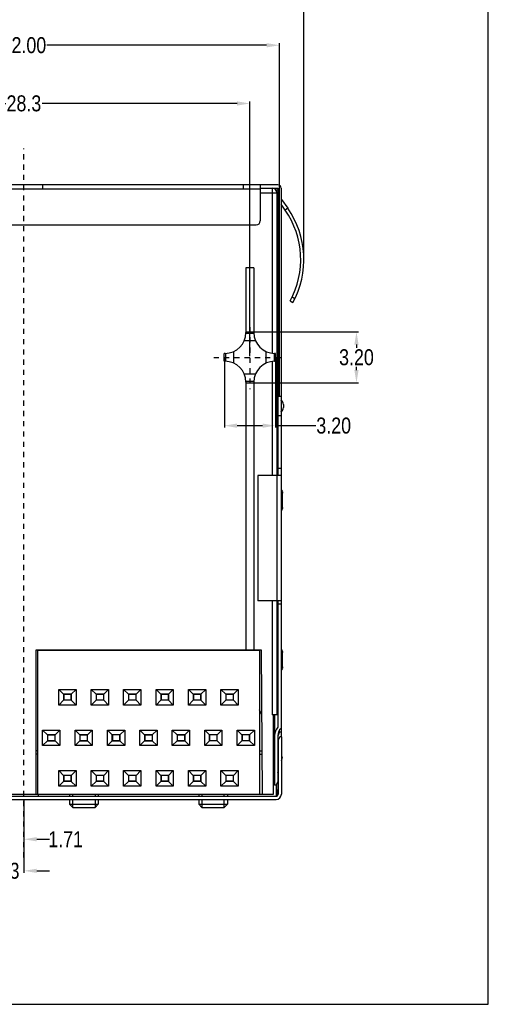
# Model space of a CAD drawing. Header units: inches. Extents: x 0 to 134, y 0 to 94.
# Tile 3 of 6: x 104 to 134, y 0 to 62. Entities that reach past the tile are written whole.
import ezdxf

# ---------------------------------------------------------------- set-up
doc = ezdxf.new("R2010")
doc.units = ezdxf.units.IN
doc.header["$LTSCALE"] = 0.64311
doc.header["$MEASUREMENT"] = 0
doc.header["$PDMODE"] = 3
doc.header["$PDSIZE"] = 0.3125
doc.linetypes.add('DASHED', pattern=[0.2, 0.1, -0.1])
doc.layers.get('0').update_dxf_attribs({"linetype": 'CONTINUOUS'})
doc.layers.get('Defpoints').update_dxf_attribs({"linetype": 'CONTINUOUS'})
doc.styles.get("Standard").update_dxf_attribs({"font": 'arial.ttf', "width": 0.8})
doc.dimstyles.get("Standard").update_dxf_attribs({"dimtxt": 0.15625, "dimasz": 0.1875, "dimexe": 0.125, "dimexo": 0.0625, "dimgap": 0.09, "dimtad": 0, "dimtih": 1, "dimtoh": 1, "dimzin": 4, "dimdsep": 46, "dimtxsty": 'STANDARD', "dimblk": '_FILLED', "dimblk1": '_FILLED', "dimblk2": '_FILLED', "dimcen": 0.09, "dimazin": 1, "dimtp": 0.01, "dimtm": 0.01, "dimtfac": 1, "dimtofl": 0, "dimtmove": 0, "dimatfit": 3, "dimldrblk": '_FILLED', "dimfxl": 1, "dimtolj": 1, "dimtzin": 4, "dimarcsym": 0})

# ---------------------------------------------------------------- blocks, each defined once
blk = doc.blocks.new('_FILLED')
at = {"color": 0, "linetype": 'ByBlock'}
blk.add_solid([(0, 0), (-1, 0.167), (-1, -0.167)], dxfattribs=at)
blk = doc.blocks.new('*D1')
at = {"color": 0, "lineweight": -2, "transparency": 16777216}
for p, q in [((90.422, 40.599), (90.422, 56.568)), ((91.222, 56.443), (103.436, 56.443)), ((117.922, 56.443), (105.707, 56.443)), ((118.722, 40.599), (118.722, 56.568))]:
    blk.add_line(p, q, dxfattribs=at)
at = {"layer": 'Defpoints', "color": 0, "transparency": 16777216}
for p in [(118.722, 56.443), (90.422, 40.536), (118.722, 40.536)]:
    blk.add_point(p, dxfattribs=at)
at = {"color": 0, "lineweight": -2, "transparency": 16777216, "xscale": 0.8, "yscale": 0.8, "zscale": 0.8, "rotation": 180}
blk.add_blockref('_FILLED', (90.422, 56.443), dxfattribs=at)
at = {"color": 0, "lineweight": -2, "transparency": 16777216, "xscale": 0.8, "yscale": 0.8, "zscale": 0.8}
blk.add_blockref('_FILLED', (118.722, 56.443), dxfattribs=at)
at = {"color": 0, "transparency": 16777216, "insert": (104.572, 56.443), "char_height": 1, "attachment_point": 5}
blk.add_mtext('\\A1;28.3', dxfattribs=at)
blk = doc.blocks.new('*D2')
at = {"color": 0, "lineweight": -2, "transparency": 16777216}
for p, q in [((88.572, 38.149), (88.572, 60.215)), ((89.372, 60.09), (103.133, 60.09)), ((119.772, 60.09), (106.01, 60.09)), ((120.572, 38.149), (120.572, 60.215))]:
    blk.add_line(p, q, dxfattribs=at)
at = {"layer": 'Defpoints', "color": 0, "transparency": 16777216}
for p in [(120.572, 60.09), (88.572, 38.086), (120.572, 38.086)]:
    blk.add_point(p, dxfattribs=at)
at = {"color": 0, "lineweight": -2, "transparency": 16777216, "xscale": 0.8, "yscale": 0.8, "zscale": 0.8, "rotation": 180}
blk.add_blockref('_FILLED', (88.572, 60.09), dxfattribs=at)
at = {"color": 0, "lineweight": -2, "transparency": 16777216, "xscale": 0.8, "yscale": 0.8, "zscale": 0.8}
blk.add_blockref('_FILLED', (120.572, 60.09), dxfattribs=at)
at = {"color": 0, "transparency": 16777216, "insert": (104.572, 60.09), "char_height": 1, "attachment_point": 5}
blk.add_mtext('\\A1;32.00', dxfattribs=at)
blk = doc.blocks.new('*D4')
at = {"color": 0, "lineweight": -2, "transparency": 16777216}
for p, q in [((119.034, 42.136), (125.52, 42.136)), ((125.395, 41.336), (125.395, 41.137)), ((125.395, 39.736), (125.395, 39.935)), ((119.034, 38.936), (125.52, 38.936))]:
    blk.add_line(p, q, dxfattribs=at)
at = {"layer": 'Defpoints', "color": 0, "transparency": 16777216}
for p in [(118.972, 42.136), (118.972, 38.936), (125.395, 38.936)]:
    blk.add_point(p, dxfattribs=at)
at = {"color": 0, "lineweight": -2, "transparency": 16777216, "xscale": 0.8, "yscale": 0.8, "zscale": 0.8}
for p, rotation in [((125.395, 42.136), 90), ((125.395, 38.936), 270)]:
    blk.add_blockref('_FILLED', p, dxfattribs=dict(at, rotation=rotation))
at = {"color": 0, "transparency": 16777216, "insert": (125.395, 40.536), "char_height": 1, "attachment_point": 5}
blk.add_mtext('\\A1;3.20', dxfattribs=at)
blk = doc.blocks.new('*D5')
at = {"color": 0, "lineweight": -2, "transparency": 16777216}
for p, q in [((117.122, 40.474), (117.122, 36.13)), ((120.322, 40.474), (120.322, 36.13)), ((117.922, 36.255), (119.522, 36.255)), ((120.322, 36.255), (122.842, 36.255))]:
    blk.add_line(p, q, dxfattribs=at)
at = {"layer": 'Defpoints', "color": 0, "transparency": 16777216}
for p in [(117.122, 40.536), (120.322, 40.536), (120.322, 36.255)]:
    blk.add_point(p, dxfattribs=at)
at = {"color": 0, "lineweight": -2, "transparency": 16777216, "xscale": 0.8, "yscale": 0.8, "zscale": 0.8, "rotation": 180}
blk.add_blockref('_FILLED', (117.122, 36.255), dxfattribs=at)
at = {"color": 0, "lineweight": -2, "transparency": 16777216, "xscale": 0.8, "yscale": 0.8, "zscale": 0.8}
blk.add_blockref('_FILLED', (120.322, 36.255), dxfattribs=at)
at = {"color": 0, "transparency": 16777216, "insert": (123.97, 36.255), "char_height": 1, "attachment_point": 5}
blk.add_mtext('\\A1;3.20', dxfattribs=at)
blk = doc.blocks.new('*D10')
at = {"color": 0, "lineweight": -2, "transparency": 16777216}
for p, q in [((102.862, 16.454), (102.862, 10.217)), ((104.572, 12.774), (104.572, 10.217)), ((102.062, 10.342), (101.262, 10.342)), ((105.372, 10.342), (106.172, 10.342))]:
    blk.add_line(p, q, dxfattribs=at)
at = {"layer": 'Defpoints', "color": 0, "transparency": 16777216}
for p in [(102.862, 16.516), (104.572, 12.836), (104.572, 10.342)]:
    blk.add_point(p, dxfattribs=at)
at = {"color": 0, "lineweight": -2, "transparency": 16777216, "xscale": 0.8, "yscale": 0.8, "zscale": 0.8}
blk.add_blockref('_FILLED', (102.862, 10.342), dxfattribs=at)
at = {"color": 0, "lineweight": -2, "transparency": 16777216, "xscale": 0.8, "yscale": 0.8, "zscale": 0.8, "rotation": 180}
blk.add_blockref('_FILLED', (104.572, 10.342), dxfattribs=at)
at = {"color": 0, "transparency": 16777216, "insert": (107.186, 10.342), "char_height": 1, "attachment_point": 5}
blk.add_mtext('\\A1;1.71', dxfattribs=at)
blk = doc.blocks.new('*D12')
at = {"color": 0, "lineweight": -2, "transparency": 16777216}
for p, q in [((101.847, 13.914), (101.847, 8.238)), ((104.572, 12.774), (104.572, 8.238)), ((101.047, 8.363), (100.247, 8.363)), ((105.372, 8.363), (106.172, 8.363))]:
    blk.add_line(p, q, dxfattribs=at)
at = {"layer": 'Defpoints', "color": 0, "transparency": 16777216}
for p in [(101.847, 13.976), (104.572, 12.836), (104.572, 8.363)]:
    blk.add_point(p, dxfattribs=at)
at = {"color": 0, "lineweight": -2, "transparency": 16777216, "xscale": 0.8, "yscale": 0.8, "zscale": 0.8}
blk.add_blockref('_FILLED', (101.847, 8.363), dxfattribs=at)
at = {"color": 0, "lineweight": -2, "transparency": 16777216, "xscale": 0.8, "yscale": 0.8, "zscale": 0.8, "rotation": 180}
blk.add_blockref('_FILLED', (104.572, 8.363), dxfattribs=at)
at = {"color": 0, "transparency": 16777216, "insert": (103.209, 8.363), "char_height": 1, "attachment_point": 5}
blk.add_mtext('\\A1;2.73', dxfattribs=at)
blk = doc.blocks.new('*D29')
at = {"color": 0, "lineweight": -2, "transparency": 16777216}
for p, q in [((87.039, 46.724), (87.039, 63.589)), ((122.104, 46.724), (122.104, 63.589)), ((87.839, 63.464), (103.132, 63.464)), ((121.304, 63.464), (106.011, 63.464))]:
    blk.add_line(p, q, dxfattribs=at)
at = {"layer": 'Defpoints', "color": 0, "transparency": 16777216}
for p in [(122.104, 63.464), (87.039, 46.661), (122.104, 46.661)]:
    blk.add_point(p, dxfattribs=at)
at = {"color": 0, "lineweight": -2, "transparency": 16777216, "xscale": 0.8, "yscale": 0.8, "zscale": 0.8, "rotation": 180}
blk.add_blockref('_FILLED', (87.039, 63.464), dxfattribs=at)
at = {"color": 0, "lineweight": -2, "transparency": 16777216, "xscale": 0.8, "yscale": 0.8, "zscale": 0.8}
blk.add_blockref('_FILLED', (122.104, 63.464), dxfattribs=at)
at = {"color": 0, "transparency": 16777216, "insert": (104.572, 63.464), "char_height": 1, "attachment_point": 5}
blk.add_mtext('\\A1;35.07', dxfattribs=at)

msp = doc.modelspace()

# ---------------------------------------------------------------- linework, layer by layer
at = {"color": 7, "linetype": 'Continuous'}
for p, q in [((133.65, 0), (133.65, 94.5)), ((120.47151, 51.3361), (88.67151, 51.3361)), ((105.75151, 51.1361), (105.75151, 51.3361)), ((118.32151, 51.1361), (118.32151, 51.3361)), ((119.37151, 51.3361), (119.37151, 49.0861)), ((89.77151, 51.0861), (119.37151, 51.0861)), ((119.37151, 51.1361), (120.47151, 51.1361)), ((119.37151, 50.8361), (120.42151, 50.8361)), ((120.12151, 51.1361), (120.12151, 40.79478)), ((120.34395, 51.0361), (120.47151, 51.0361)), ((120.42151, 33.1361), (120.42151, 50.8361)), ((120.47151, 51.1361), (120.47151, 33.1361)), ((120.67151, 51.1361), (120.67151, 16.75621)), ((120.67151, 50.39606), (120.70768, 50.42139)), ((120.92781, 49.75833), (120.67151, 50.12435)), ((120.70768, 50.42139), (121.09164, 49.87304)), ((121.09164, 49.87304), (120.92781, 49.75833)), ((90.02151, 48.8361), (119.12151, 48.8361)), ((118.47151, 46.1361), (118.47151, 42.0861)), ((118.97151, 46.1361), (118.47151, 46.1361)), ((118.97151, 46.1361), (118.97151, 42.0861)), ((121.24165, 44.06904), (121.4171, 43.97304)), ((121.37021, 44.31928), (121.5462, 44.22377)), ((118.47102, 42.05027), (118.97201, 42.05027)), ((118.47151, 42.1361), (118.97151, 42.1361)), ((119.0822, 41.56119), (118.36082, 41.56119)), ((117.12151, 40.2861), (117.12151, 40.7861)), ((117.17151, 40.7861), (117.12151, 40.7861)), ((117.20735, 40.28561), (117.20735, 40.7866)), ((117.69643, 40.89679), (117.69643, 40.17541)), ((119.7466, 40.17541), (119.7466, 40.89679)), ((120.23568, 40.7866), (120.23568, 40.28561)), ((120.32151, 40.7861), (120.27151, 40.7861)), ((120.32151, 40.2861), (120.32151, 40.7861)), ((117.12151, 40.2861), (117.17151, 40.2861)), ((120.12151, 40.27742), (120.12151, 33.1361)), ((120.27151, 40.2861), (120.32151, 40.2861)), ((118.36082, 39.51102), (119.0822, 39.51102)), ((118.97201, 39.02194), (118.47102, 39.02194)), ((118.47151, 38.9861), (118.47151, 22.1861)), ((118.47151, 38.9361), (118.97151, 38.9361)), ((118.97151, 38.9861), (118.97151, 22.1861)), ((120.67151, 38.0861), (120.47151, 38.0861)), ((120.68927, 37.83164), (120.67151, 37.84362)), ((120.68927, 37.83164), (120.68927, 37.14056)), ((120.42151, 37.02189), (120.47151, 37.02189)), ((120.67151, 37.12858), (120.68927, 37.14056)), ((120.82151, 37.58293), (120.82151, 37.38927)), ((120.47151, 36.8861), (120.67151, 36.8861)), ((120.67151, 33.5761), (120.47151, 33.5761)), ((119.21109, 33.1361), (119.21109, 25.28332)), ((120.67151, 33.1361), (119.21109, 33.1361)), ((120.40407, 33.1361), (120.40407, 25.28332)), ((120.67151, 32.0361), (120.76267, 32.0361)), ((120.76267, 31.1361), (120.76267, 32.0361)), ((120.76267, 31.1361), (120.67151, 31.1361)), ((120.67151, 25.28332), (119.21109, 25.28332)), ((120.12151, 25.28332), (120.12151, 18.1361)), ((120.42151, 18.1361), (120.42151, 25.28332)), ((120.47151, 25.28332), (120.47151, 17.36525)), ((120.47151, 25.08332), (120.67151, 25.08332)), ((120.42151, 24.34614), (120.47151, 24.12957)), ((120.46386, 23.27362), (120.42151, 23.45706)), ((120.47151, 23.27542), (120.46386, 23.27362)), ((105.32151, 22.1861), (105.32151, 13.1361)), ((119.44289, 22.1861), (105.32151, 22.1861)), ((105.42151, 22.1861), (105.42151, 13.1361)), ((119.32151, 22.1761), (105.42151, 22.1761)), ((119.32151, 22.1861), (119.32151, 13.1361)), ((119.52187, 13.1361), (119.44289, 22.1861)), ((120.67151, 22.0361), (120.76267, 22.0361)), ((120.76267, 21.1361), (120.76267, 22.0361)), ((120.76267, 21.1361), (120.67151, 21.1361)), ((106.75651, 18.7461), (106.75651, 19.7261)), ((107.05651, 19.4261), (106.75651, 19.7261)), ((106.75651, 19.7261), (107.83651, 19.7261)), ((107.05651, 19.4261), (107.05651, 19.0461)), ((107.53651, 19.4261), (107.05651, 19.4261)), ((107.53651, 19.4161), (107.05651, 19.4161)), ((107.06651, 19.4161), (107.06651, 19.0561)), ((107.52651, 19.4161), (107.52651, 19.0561)), ((107.53651, 19.4261), (107.83651, 19.7261)), ((107.53651, 19.0461), (107.53651, 19.4261)), ((107.83651, 19.7261), (107.83651, 18.7461)), ((108.78651, 18.7461), (108.78651, 19.7261)), ((109.08651, 19.4261), (108.78651, 19.7261)), ((108.78651, 19.7261), (109.86651, 19.7261)), ((109.08651, 19.4261), (109.08651, 19.0461)), ((109.56651, 19.4261), (109.08651, 19.4261)), ((109.56651, 19.4161), (109.08651, 19.4161)), ((109.09651, 19.4161), (109.09651, 19.0561)), ((109.55651, 19.4161), (109.55651, 19.0561)), ((109.56651, 19.4261), (109.86651, 19.7261)), ((109.56651, 19.0461), (109.56651, 19.4261)), ((109.86651, 19.7261), (109.86651, 18.7461)), ((110.81651, 18.7461), (110.81651, 19.7261)), ((111.11651, 19.4261), (110.81651, 19.7261)), ((110.81651, 19.7261), (111.89651, 19.7261)), ((111.11651, 19.4261), (111.11651, 19.0461)), ((111.59651, 19.4261), (111.11651, 19.4261)), ((111.59651, 19.4161), (111.11651, 19.4161)), ((111.12651, 19.4161), (111.12651, 19.0561)), ((111.58651, 19.4161), (111.58651, 19.0561)), ((111.59651, 19.4261), (111.89651, 19.7261)), ((111.59651, 19.0461), (111.59651, 19.4261)), ((111.89651, 19.7261), (111.89651, 18.7461)), ((112.84651, 18.7461), (112.84651, 19.7261)), ((113.14651, 19.4261), (112.84651, 19.7261)), ((112.84651, 19.7261), (113.92651, 19.7261)), ((113.14651, 19.4261), (113.14651, 19.0461)), ((113.62651, 19.4261), (113.14651, 19.4261)), ((113.62651, 19.4161), (113.14651, 19.4161)), ((113.15651, 19.4161), (113.15651, 19.0561)), ((113.61651, 19.4161), (113.61651, 19.0561)), ((113.62651, 19.4261), (113.92651, 19.7261)), ((113.62651, 19.0461), (113.62651, 19.4261)), ((113.92651, 19.7261), (113.92651, 18.7461)), ((114.87651, 18.7461), (114.87651, 19.7261)), ((115.17651, 19.4261), (114.87651, 19.7261)), ((114.87651, 19.7261), (115.95651, 19.7261)), ((115.17651, 19.4261), (115.17651, 19.0461)), ((115.65651, 19.4261), (115.17651, 19.4261)), ((115.65651, 19.4161), (115.17651, 19.4161)), ((115.18651, 19.4161), (115.18651, 19.0561)), ((115.64651, 19.4161), (115.64651, 19.0561)), ((115.65651, 19.4261), (115.95651, 19.7261)), ((115.65651, 19.0461), (115.65651, 19.4261)), ((115.95651, 19.7261), (115.95651, 18.7461)), ((116.90651, 18.7461), (116.90651, 19.7261)), ((117.20651, 19.4261), (116.90651, 19.7261)), ((116.90651, 19.7261), (117.98651, 19.7261)), ((117.20651, 19.4261), (117.20651, 19.0461)), ((117.68651, 19.4261), (117.20651, 19.4261)), ((117.68651, 19.4161), (117.20651, 19.4161)), ((117.21651, 19.4161), (117.21651, 19.0561)), ((117.67651, 19.4161), (117.67651, 19.0561)), ((117.68651, 19.4261), (117.98651, 19.7261)), ((117.68651, 19.0461), (117.68651, 19.4261)), ((117.98651, 19.7261), (117.98651, 18.7461)), ((107.05651, 19.0461), (106.75651, 18.7461)), ((107.83651, 18.7461), (106.75651, 18.7461)), ((107.53651, 19.0561), (107.05651, 19.0561)), ((107.53651, 19.0461), (107.05651, 19.0461)), ((107.83651, 18.7461), (107.53651, 19.0461)), ((109.08651, 19.0461), (108.78651, 18.7461)), ((109.86651, 18.7461), (108.78651, 18.7461)), ((109.56651, 19.0561), (109.08651, 19.0561)), ((109.56651, 19.0461), (109.08651, 19.0461)), ((109.86651, 18.7461), (109.56651, 19.0461)), ((111.11651, 19.0461), (110.81651, 18.7461)), ((111.89651, 18.7461), (110.81651, 18.7461)), ((111.59651, 19.0561), (111.11651, 19.0561)), ((111.59651, 19.0461), (111.11651, 19.0461)), ((111.89651, 18.7461), (111.59651, 19.0461)), ((113.14651, 19.0461), (112.84651, 18.7461)), ((113.92651, 18.7461), (112.84651, 18.7461)), ((113.62651, 19.0561), (113.14651, 19.0561)), ((113.62651, 19.0461), (113.14651, 19.0461)), ((113.92651, 18.7461), (113.62651, 19.0461)), ((115.17651, 19.0461), (114.87651, 18.7461)), ((115.95651, 18.7461), (114.87651, 18.7461)), ((115.65651, 19.0561), (115.17651, 19.0561)), ((115.65651, 19.0461), (115.17651, 19.0461)), ((115.95651, 18.7461), (115.65651, 19.0461)), ((117.20651, 19.0461), (116.90651, 18.7461)), ((117.98651, 18.7461), (116.90651, 18.7461)), ((117.68651, 19.0561), (117.20651, 19.0561)), ((117.68651, 19.0461), (117.20651, 19.0461)), ((117.98651, 18.7461), (117.68651, 19.0461)), ((119.47771, 18.13481), (119.32151, 18.45983)), ((120.42151, 18.1361), (120.12151, 18.1361)), ((120.17151, 18.1361), (120.17151, 13.1361)), ((120.27151, 18.1361), (120.27151, 13.7361)), ((120.47151, 18.4361), (120.42151, 18.4361)), ((105.74151, 16.2061), (105.74151, 17.1861)), ((105.74151, 17.1861), (106.04151, 16.8861)), ((105.74151, 17.1861), (106.82151, 17.1861)), ((106.04151, 16.8861), (106.04151, 16.5061)), ((106.04151, 16.8861), (106.52151, 16.8861)), ((106.52151, 16.8761), (106.04151, 16.8761)), ((106.05151, 16.8761), (106.05151, 16.5161)), ((106.51151, 16.8761), (106.51151, 16.5161)), ((106.52151, 16.8861), (106.82151, 17.1861)), ((106.52151, 16.5061), (106.52151, 16.8861)), ((106.82151, 17.1861), (106.82151, 16.2061)), ((107.77151, 16.2061), (107.77151, 17.1861)), ((107.77151, 17.1861), (108.07151, 16.8861)), ((107.77151, 17.1861), (108.85151, 17.1861)), ((108.07151, 16.8861), (108.07151, 16.5061)), ((108.07151, 16.8861), (108.55151, 16.8861)), ((108.55151, 16.8761), (108.07151, 16.8761)), ((108.08151, 16.8761), (108.08151, 16.5161)), ((108.54151, 16.8761), (108.54151, 16.5161)), ((108.55151, 16.8861), (108.85151, 17.1861)), ((108.55151, 16.5061), (108.55151, 16.8861)), ((108.85151, 17.1861), (108.85151, 16.2061)), ((109.80151, 16.2061), (109.80151, 17.1861)), ((110.10151, 16.8861), (109.80151, 17.1861)), ((109.80151, 17.1861), (110.88151, 17.1861)), ((110.10151, 16.5061), (110.10151, 16.8861)), ((110.58151, 16.8861), (110.10151, 16.8861)), ((110.58151, 16.8761), (110.10151, 16.8761)), ((110.11151, 16.8761), (110.11151, 16.5161)), ((110.57151, 16.8761), (110.57151, 16.5161)), ((110.58151, 16.8861), (110.88151, 17.1861)), ((110.58151, 16.5061), (110.58151, 16.8861)), ((110.88151, 17.1861), (110.88151, 16.2061)), ((111.83151, 16.2061), (111.83151, 17.1861)), ((112.13151, 16.8861), (111.83151, 17.1861)), ((111.83151, 17.1861), (112.91151, 17.1861)), ((112.13151, 16.8861), (112.13151, 16.5061)), ((112.13151, 16.8861), (112.61151, 16.8861)), ((112.61151, 16.8761), (112.13151, 16.8761)), ((112.14151, 16.8761), (112.14151, 16.5161)), ((112.60151, 16.8761), (112.60151, 16.5161)), ((112.91151, 17.1861), (112.61151, 16.8861)), ((112.61151, 16.8861), (112.61151, 16.5061)), ((112.91151, 17.1861), (112.91151, 16.2061)), ((113.86151, 16.2061), (113.86151, 17.1861)), ((114.16151, 16.8861), (113.86151, 17.1861)), ((113.86151, 17.1861), (114.94151, 17.1861)), ((114.16151, 16.8861), (114.16151, 16.5061)), ((114.16151, 16.8861), (114.64151, 16.8861)), ((114.64151, 16.8761), (114.16151, 16.8761)), ((114.17151, 16.8761), (114.17151, 16.5161)), ((114.63151, 16.8761), (114.63151, 16.5161)), ((114.94151, 17.1861), (114.64151, 16.8861)), ((114.64151, 16.8861), (114.64151, 16.5061)), ((114.94151, 17.1861), (114.94151, 16.2061)), ((115.89151, 16.2061), (115.89151, 17.1861)), ((116.19151, 16.8861), (115.89151, 17.1861)), ((115.89151, 17.1861), (116.97151, 17.1861)), ((116.19151, 16.5061), (116.19151, 16.8861)), ((116.67151, 16.8861), (116.19151, 16.8861)), ((116.67151, 16.8761), (116.19151, 16.8761)), ((116.20151, 16.8761), (116.20151, 16.5161)), ((116.66151, 16.8761), (116.66151, 16.5161)), ((116.67151, 16.8861), (116.97151, 17.1861)), ((116.67151, 16.5061), (116.67151, 16.8861)), ((116.97151, 17.1861), (116.97151, 16.2061)), ((117.92151, 16.2061), (117.92151, 17.1861)), ((118.22151, 16.8861), (117.92151, 17.1861)), ((117.92151, 17.1861), (119.00151, 17.1861)), ((118.22151, 16.8861), (118.22151, 16.5061)), ((118.70151, 16.8861), (118.22151, 16.8861)), ((118.70151, 16.8761), (118.22151, 16.8761)), ((118.23151, 16.8761), (118.23151, 16.5161)), ((118.69151, 16.8761), (118.69151, 16.5161)), ((118.70151, 16.8861), (119.00151, 17.1861)), ((118.70151, 16.5061), (118.70151, 16.8861)), ((119.00151, 17.1861), (119.00151, 16.2061)), ((120.57151, 17.08125), (120.47151, 16.79537)), ((120.47151, 16.8361), (120.47151, 13.46492)), ((120.59151, 16.75621), (120.49151, 16.55621)), ((120.57151, 17.08125), (120.57151, 17.1663)), ((120.57151, 17.08125), (120.67151, 17.08125)), ((120.69151, 16.75621), (120.59151, 16.75621)), ((120.69151, 16.75621), (120.69151, 13.1561)), ((106.04151, 16.5061), (105.74151, 16.2061)), ((106.82151, 16.2061), (105.74151, 16.2061)), ((106.52151, 16.5161), (106.04151, 16.5161)), ((106.04151, 16.5061), (106.52151, 16.5061)), ((106.52151, 16.5061), (106.82151, 16.2061)), ((108.07151, 16.5061), (107.77151, 16.2061)), ((108.85151, 16.2061), (107.77151, 16.2061)), ((108.55151, 16.5161), (108.07151, 16.5161)), ((108.07151, 16.5061), (108.55151, 16.5061)), ((108.55151, 16.5061), (108.85151, 16.2061)), ((109.80151, 16.2061), (110.10151, 16.5061)), ((110.88151, 16.2061), (109.80151, 16.2061)), ((110.58151, 16.5161), (110.10151, 16.5161)), ((110.10151, 16.5061), (110.58151, 16.5061)), ((110.58151, 16.5061), (110.88151, 16.2061)), ((112.13151, 16.5061), (111.83151, 16.2061)), ((112.91151, 16.2061), (111.83151, 16.2061)), ((112.61151, 16.5161), (112.13151, 16.5161)), ((112.13151, 16.5061), (112.61151, 16.5061)), ((112.61151, 16.5061), (112.91151, 16.2061)), ((114.16151, 16.5061), (113.86151, 16.2061)), ((114.94151, 16.2061), (113.86151, 16.2061)), ((114.64151, 16.5161), (114.16151, 16.5161)), ((114.16151, 16.5061), (114.64151, 16.5061)), ((114.64151, 16.5061), (114.94151, 16.2061)), ((115.89151, 16.2061), (116.19151, 16.5061)), ((116.97151, 16.2061), (115.89151, 16.2061)), ((116.67151, 16.5161), (116.19151, 16.5161)), ((116.67151, 16.5061), (116.19151, 16.5061)), ((116.67151, 16.5061), (116.97151, 16.2061)), ((118.22151, 16.5061), (117.92151, 16.2061)), ((119.00151, 16.2061), (117.92151, 16.2061)), ((118.70151, 16.5161), (118.22151, 16.5161)), ((118.70151, 16.5061), (118.22151, 16.5061)), ((119.00151, 16.2061), (118.70151, 16.5061)), ((120.49151, 16.55621), (120.49151, 13.1561)), ((105.42151, 15.8761), (105.32151, 15.8761)), ((105.42151, 15.6761), (105.32151, 15.6761)), ((119.32151, 15.8761), (119.49796, 15.8761)), ((119.32151, 15.6761), (119.4997, 15.6761)), ((120.76267, 15.47728), (120.69151, 15.4914)), ((120.69151, 15.24603), (120.76267, 15.47728)), ((106.75651, 13.6661), (106.75651, 14.6461)), ((107.05651, 14.3461), (106.75651, 14.6461)), ((106.75651, 14.6461), (107.83651, 14.6461)), ((107.05651, 14.3461), (107.05651, 13.9661)), ((107.53651, 14.3461), (107.05651, 14.3461)), ((107.53651, 14.3361), (107.05651, 14.3361)), ((107.06651, 14.3361), (107.06651, 13.9761)), ((107.52651, 14.3361), (107.52651, 13.9761)), ((107.53651, 14.3461), (107.83651, 14.6461)), ((107.53651, 13.9661), (107.53651, 14.3461)), ((107.83651, 14.6461), (107.83651, 13.6661)), ((108.78651, 13.6661), (108.78651, 14.6461)), ((109.08651, 14.3461), (108.78651, 14.6461)), ((108.78651, 14.6461), (109.86651, 14.6461)), ((109.08651, 14.3461), (109.08651, 13.9661)), ((109.56651, 14.3461), (109.08651, 14.3461)), ((109.56651, 14.3361), (109.08651, 14.3361)), ((109.09651, 14.3361), (109.09651, 13.9761)), ((109.55651, 14.3361), (109.55651, 13.9761)), ((109.56651, 14.3461), (109.86651, 14.6461)), ((109.56651, 13.9661), (109.56651, 14.3461)), ((109.86651, 14.6461), (109.86651, 13.6661)), ((110.81651, 13.6661), (110.81651, 14.6461)), ((111.11651, 14.3461), (110.81651, 14.6461)), ((110.81651, 14.6461), (111.89651, 14.6461)), ((111.11651, 14.3461), (111.11651, 13.9661)), ((111.59651, 14.3461), (111.11651, 14.3461)), ((111.59651, 14.3361), (111.11651, 14.3361)), ((111.12651, 14.3361), (111.12651, 13.9761)), ((111.58651, 14.3361), (111.58651, 13.9761)), ((111.59651, 14.3461), (111.89651, 14.6461)), ((111.59651, 13.9661), (111.59651, 14.3461)), ((111.89651, 14.6461), (111.89651, 13.6661)), ((112.84651, 13.6661), (112.84651, 14.6461)), ((113.14651, 14.3461), (112.84651, 14.6461)), ((112.84651, 14.6461), (113.92651, 14.6461)), ((113.14651, 14.3461), (113.14651, 13.9661)), ((113.62651, 14.3461), (113.14651, 14.3461)), ((113.62651, 14.3361), (113.14651, 14.3361)), ((113.15651, 14.3361), (113.15651, 13.9761)), ((113.61651, 14.3361), (113.61651, 13.9761)), ((113.62651, 14.3461), (113.92651, 14.6461)), ((113.62651, 13.9661), (113.62651, 14.3461)), ((113.92651, 14.6461), (113.92651, 13.6661)), ((114.87651, 13.6661), (114.87651, 14.6461)), ((115.17651, 14.3461), (114.87651, 14.6461)), ((114.87651, 14.6461), (115.95651, 14.6461)), ((115.17651, 14.3461), (115.17651, 13.9661)), ((115.65651, 14.3461), (115.17651, 14.3461)), ((115.65651, 14.3361), (115.17651, 14.3361)), ((115.18651, 14.3361), (115.18651, 13.9761)), ((115.64651, 14.3361), (115.64651, 13.9761)), ((115.65651, 14.3461), (115.95651, 14.6461)), ((115.65651, 13.9661), (115.65651, 14.3461)), ((115.95651, 14.6461), (115.95651, 13.6661)), ((116.90651, 13.6661), (116.90651, 14.6461)), ((117.20651, 14.3461), (116.90651, 14.6461)), ((116.90651, 14.6461), (117.98651, 14.6461)), ((117.20651, 14.3461), (117.20651, 13.9661)), ((117.68651, 14.3461), (117.20651, 14.3461)), ((117.68651, 14.3361), (117.20651, 14.3361)), ((117.21651, 14.3361), (117.21651, 13.9761)), ((117.67651, 14.3361), (117.67651, 13.9761)), ((117.68651, 14.3461), (117.98651, 14.6461)), ((117.68651, 13.9661), (117.68651, 14.3461)), ((117.98651, 14.6461), (117.98651, 13.6661)), ((120.47151, 14.53103), (120.49151, 14.59603)), ((107.05651, 13.9661), (106.75651, 13.6661)), ((107.83651, 13.6661), (106.75651, 13.6661)), ((107.53651, 13.9761), (107.05651, 13.9761)), ((107.53651, 13.9661), (107.05651, 13.9661)), ((107.83651, 13.6661), (107.53651, 13.9661)), ((109.08651, 13.9661), (108.78651, 13.6661)), ((109.86651, 13.6661), (108.78651, 13.6661)), ((109.56651, 13.9761), (109.08651, 13.9761)), ((109.56651, 13.9661), (109.08651, 13.9661)), ((109.86651, 13.6661), (109.56651, 13.9661)), ((111.11651, 13.9661), (110.81651, 13.6661)), ((111.89651, 13.6661), (110.81651, 13.6661)), ((111.59651, 13.9761), (111.11651, 13.9761)), ((111.59651, 13.9661), (111.11651, 13.9661)), ((111.89651, 13.6661), (111.59651, 13.9661)), ((113.14651, 13.9661), (112.84651, 13.6661)), ((113.92651, 13.6661), (112.84651, 13.6661)), ((113.62651, 13.9761), (113.14651, 13.9761)), ((113.62651, 13.9661), (113.14651, 13.9661)), ((113.92651, 13.6661), (113.62651, 13.9661)), ((115.17651, 13.9661), (114.87651, 13.6661)), ((115.95651, 13.6661), (114.87651, 13.6661)), ((115.65651, 13.9761), (115.17651, 13.9761)), ((115.65651, 13.9661), (115.17651, 13.9661)), ((115.95651, 13.6661), (115.65651, 13.9661)), ((117.20651, 13.9661), (116.90651, 13.6661)), ((117.98651, 13.6661), (116.90651, 13.6661)), ((117.68651, 13.9761), (117.20651, 13.9761)), ((117.68651, 13.9661), (117.20651, 13.9661)), ((117.98651, 13.6661), (117.68651, 13.9661)), ((120.37151, 13.7361), (120.27151, 13.7361)), ((120.37151, 13.7361), (120.47151, 13.9361)), ((120.37151, 13.7361), (120.37151, 13.0361)), ((88.77151, 13.0361), (120.37151, 13.0361)), ((120.17151, 13.1361), (88.97151, 13.1361)), ((105.46151, 13.1361), (105.46151, 13.0361)), ((107.42651, 13.1361), (107.42651, 13.0361)), ((107.62651, 13.0361), (107.62651, 13.1361)), ((109.02651, 13.1361), (109.02651, 13.0361)), ((109.22651, 13.1361), (109.22651, 13.0361)), ((115.51651, 13.1361), (115.51651, 13.0361)), ((115.71651, 13.1361), (115.71651, 13.0361)), ((117.11651, 13.0361), (117.11651, 13.1361)), ((117.31651, 13.1361), (117.31651, 13.0361)), ((120.37151, 13.0361), (120.39739, 13.10757)), ((120.43004, 13.0897), (120.37151, 13.0361)), ((120.39739, 13.10757), (120.42151, 13.17904)), ((120.4908, 13.14773), (120.43004, 13.0897)), ((120.49151, 13.46492), (120.47151, 13.46492)), ((88.77151, 12.8361), (120.37151, 12.8361)), ((107.42651, 12.8361), (107.42651, 12.5361)), ((107.42651, 12.5361), (107.62651, 12.3361)), ((107.42651, 12.5361), (109.22651, 12.5361)), ((107.62651, 12.3361), (107.62651, 12.8361)), ((109.02651, 12.8361), (109.02651, 12.3361)), ((109.22651, 12.5361), (109.02651, 12.3361)), ((109.22651, 12.8361), (109.22651, 12.5361)), ((115.51651, 12.8361), (115.51651, 12.5361)), ((115.51651, 12.5361), (115.71651, 12.3361)), ((115.51651, 12.5361), (117.31651, 12.5361)), ((115.71651, 12.8361), (115.71651, 12.3361)), ((117.11651, 12.3361), (117.11651, 12.8361)), ((117.31651, 12.5361), (117.11651, 12.3361)), ((117.31651, 12.8361), (117.31651, 12.5361)), ((107.62651, 12.3361), (109.02651, 12.3361)), ((115.71651, 12.3361), (117.11651, 12.3361)), ((0, 0), (133.65, 0))]:
    msp.add_line(p, q, dxfattribs=at)
at = {"color": 1, "linetype": 'DASHED', "ltscale": 5}
for p, q in [((104.57151, 9.20334), (104.57151, 53.61906)), ((118.72151, 42.43479), (118.72151, 38.54343)), ((116.46411, 40.5361), (120.79067, 40.5361))]:
    msp.add_line(p, q, dxfattribs=at)
at = {"color": 7, "linetype": 'Continuous'}
for centre, radius, start, end in [((120.47151, 51.1361), 0.2, 0, 90), ((120.12151, 50.8361), 0.3, 0, 90), ((120.87151, 50.5361), 0.2, 191.6802885, 215), ((116.50438, 46.66101), 5.4, 331.3149251, 35), ((116.50438, 46.66101), 5.6, 331.3149251, 35), ((119.12151, 49.0861), 0.25, 270, 0), ((117.17151, 42.0861), 1.3, 270, 0), ((120.27151, 42.0861), 1.3, 180, 270), ((117.17151, 38.9861), 1.3, 0, 90), ((120.27151, 38.9861), 1.3, 90, 180), ((121.83914, 39.76871), 1.58909, 152.2911818, 153.1695821), ((121.86791, 39.7534), 1.62168, 149.4382881, 152.2849331), ((120.88282, 37.16551), 0.65783, 128.7004035, 134.6000363), ((120.52151, 37.58293), 0.3, 360, 56), ((120.52151, 37.38927), 0.3, 304, 360), ((121.07151, 16.8361), 0.8, 138.5903779, 180), ((121.07151, 16.8361), 0.6, 131.8103149, 180), ((118.71012, 6.63288), 9.07524, 78.6793332, 78.8204525), ((120.37151, 13.1561), 0.32, 270, 0), ((120.37151, 13.1561), 0.12, 270, 0)]:
    msp.add_arc(centre, radius, start, end, dxfattribs=at)
for points, knots in [([(120.67185, 32.25236), (120.70032, 32.2246), (120.74665, 32.15669), (120.76267, 32.0761), (120.76267, 32.0361)], [0, 0, 0, 0, 0.4985904, 1, 1, 1, 1]), ([(120.76267, 31.1361), (120.76267, 31.09611), (120.74666, 31.01553), (120.70034, 30.94763), (120.67188, 30.91986)], [0, 0, 0, 0, 0.50139786, 1, 1, 1, 1]), ([(120.67185, 22.25236), (120.70032, 22.2246), (120.74665, 22.15669), (120.76267, 22.0761), (120.76267, 22.0361)], [0, 0, 0, 0, 0.4985904, 1, 1, 1, 1]), ([(120.76267, 21.1361), (120.76267, 21.09611), (120.74666, 21.01553), (120.70034, 20.94763), (120.67188, 20.91986)], [0, 0, 0, 0, 0.50139786, 1, 1, 1, 1]), ([(120.42151, 13.17904), (120.43638, 13.22592), (120.4618, 13.31985), (120.47151, 13.41706), (120.47151, 13.46492)], [0, 0, 0, 0, 0.50684656, 1, 1, 1, 1])]:
    msp.add_open_spline(points, degree=3, knots=knots, dxfattribs=at)

# ---------------------------------------------------------------- dimensions: what is measured, and where the dimension line sits
for base, p1, p2, picture, middle in [((122.10438, 63.4641), (87.03864, 46.66101), (122.10438, 46.66101), '*D29', (104.57151, 63.4641)), ((120.57151, 60.09012), (88.57151, 38.0861), (120.57151, 38.0861), '*D2', (104.57151, 60.09012)), ((104.57151, 10.34229), (102.86151, 16.5161), (104.57151, 12.8361), '*D10', (107.18566, 10.34229)), ((104.57151126, 8.3627502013), (101.8465112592, 13.9761014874), (104.57151126, 12.836101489), '*D12', (103.2090112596, 8.3627502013))]:
    dim = msp.add_linear_dim(base=base, p1=p1, p2=p2, dimstyle='STANDARD', override={"dimtxt": 1, "dimasz": 0.8, "dimzin": 0, "dimcen": 0.105236, "dimadec": 0, "dimazin": 0, "dimtp": 0, "dimtm": 0, "dimtzin": 0})
    dim.commit()
    dim.dimension.update_dxf_attribs({"geometry": picture, "text_midpoint": middle})
dim = msp.add_linear_dim(base=(118.72151, 56.44274), p1=(90.42151, 40.5361), p2=(118.72151, 40.5361), text='28.3', dimstyle='STANDARD', override={"dimtxt": 1, "dimasz": 0.8, "dimdec": 4, "dimzin": 0, "dimcen": 0.105236, "dimadec": 0, "dimazin": 0, "dimtp": 0, "dimtm": 0, "dimtdec": 4, "dimtzin": 0})
dim.commit()
dim.dimension.update_dxf_attribs({"geometry": '*D1', "text_midpoint": (104.57151, 56.44274)})
dim = msp.add_linear_dim(base=(125.39506, 38.9361), p1=(118.97151, 42.1361), p2=(118.97151, 38.9361), angle=90, dimstyle='STANDARD', override={"dimtxt": 1, "dimasz": 0.8, "dimzin": 0, "dimcen": 0.105236, "dimadec": 0, "dimazin": 0, "dimtp": 0, "dimtm": 0, "dimtzin": 0})
dim.commit()
dim.dimension.update_dxf_attribs({"geometry": '*D4', "text_midpoint": (125.39506, 40.5361)})
dim = msp.add_linear_dim(base=(120.32151, 36.25502), p1=(117.12151, 40.5361), p2=(120.32151, 40.5361), dimstyle='STANDARD', override={"dimtxt": 1, "dimasz": 0.8, "dimzin": 0, "dimcen": 0.105236, "dimadec": 0, "dimazin": 0, "dimtp": 0, "dimtm": 0, "dimtzin": 0})
dim.commit()
dim.dimension.update_dxf_attribs({"geometry": '*D5', "text_midpoint": (123.96986, 36.25502), "dimtype": 160})

doc.saveas('drawing.dxf')
